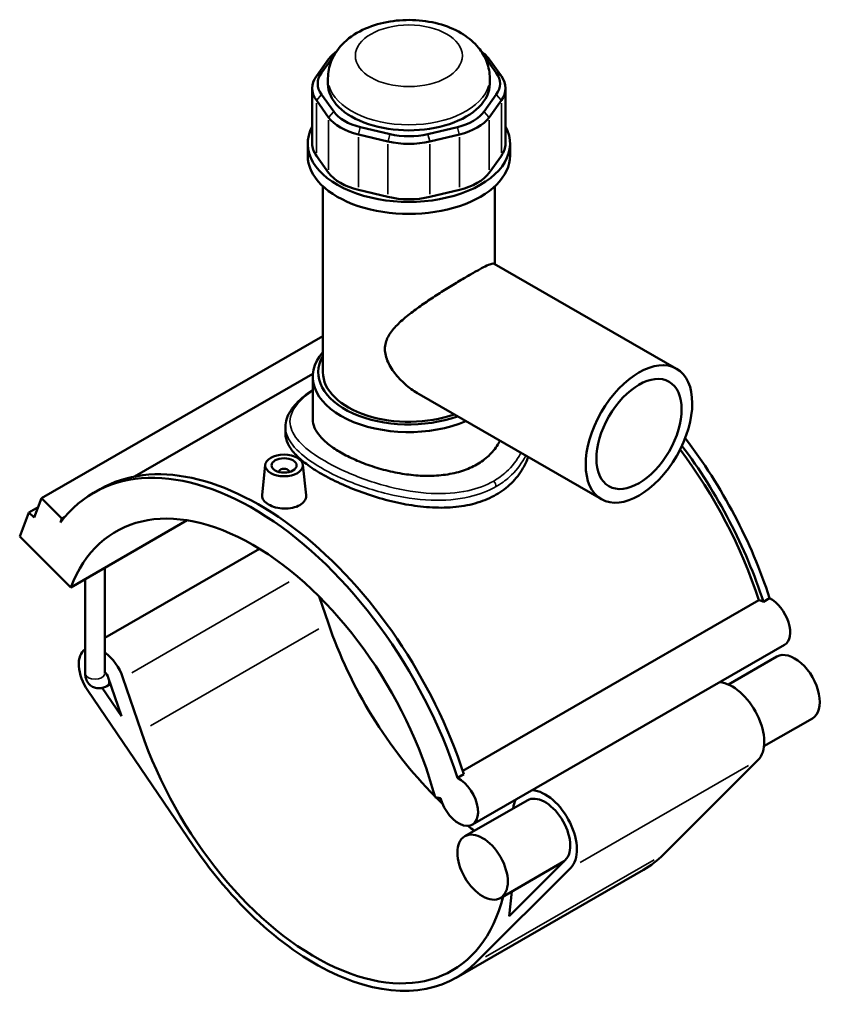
# Model space of a CAD drawing. Header units: inches. Extents: x -0.9 to 56.9, y -1.4 to 55.4.
# Tile 10 of 10: x 44.3 to 56.9, y 40 to 55.4. Entities that reach past the tile are written whole.
import ezdxf

# ---------------------------------------------------------------- set-up
doc = ezdxf.new("R2010")
doc.units = ezdxf.units.IN
doc.header["$MEASUREMENT"] = 0
doc.layers.add('Visible (ANSI)', color=7, linetype='Continuous', lineweight=50)
doc.layers.add('Visible Narrow (ANSI)', color=7, linetype='Continuous', lineweight=35)

msp = doc.modelspace()

# ---------------------------------------------------------------- linework, layer by layer
at = {"layer": 'Visible (ANSI)'}
for p, q in [((49.1795, 54.8237), (48.9872, 54.5564)), ((49.0667, 54.6078), (49.2591, 54.8752)), ((51.6195, 54.8752), (51.8119, 54.6078)), ((51.8914, 54.5564), (51.6991, 54.8237)), ((49.1684, 54.437), (49.1684, 54.524)), ((51.7102, 54.437), (51.7102, 54.524)), ((48.9217, 54.3666), (48.9217, 53.4964)), ((51.957, 54.3666), (51.957, 53.4964)), ((48.9872, 54.1769), (49.1795, 53.9095)), ((49.2591, 53.9989), (49.0667, 54.2662)), ((51.8119, 54.2662), (51.6195, 53.9989)), ((51.6991, 53.9095), (51.8914, 54.1769)), ((50.1428, 53.6466), (49.6785, 53.7574)), ((51.2002, 53.7574), (50.7359, 53.6466)), ((49.6455, 53.6412), (50.1098, 53.5304)), ((50.7688, 53.5304), (51.2331, 53.6412)), ((48.8507, 53.3083), (48.8507, 53.4964)), ((52.0279, 53.3083), (52.0279, 53.4964)), ((49.1795, 53.0393), (48.9872, 53.3067)), ((51.8914, 53.3067), (51.6991, 53.0393)), ((49.089, 49.9055), (49.089, 52.8264)), ((50.1098, 52.6602), (49.6455, 52.771)), ((51.2331, 52.771), (50.7688, 52.6602)), ((51.7896, 51.6048), (51.7896, 52.8264)), ((51.7801, 51.6102), (54.643, 49.9616)), ((49.089, 50.4714), (44.6701, 47.9267)), ((48.9323, 49.8813), (46.1322, 48.2689)), ((48.9301, 49.1664), (48.9301, 49.8351)), ((50.5993, 49.5598), (53.4622, 47.9111)), ((48.502, 49.0462), (48.502, 48.9386)), ((48.1845, 48.4527), (48.1334, 47.976)), ((48.7739, 48.4527), (48.8249, 47.9773)), ((48.4005, 48.3383), (48.4005, 48.3457)), ((48.5579, 48.3383), (48.5579, 48.3457)), ((45.491, 48.0129), (45.589, 48.0693)), ((44.5535, 47.6235), (44.6701, 47.9267)), ((44.6701, 47.9267), (44.9905, 47.6074)), ((44.3276, 47.3242), (44.4734, 47.7033)), ((44.6157, 47.7852), (44.4734, 47.7033)), ((44.4734, 47.7033), (44.5535, 47.6235)), ((45.039, 47.6354), (44.9905, 47.6074)), ((44.9905, 47.6074), (44.9667, 47.5455)), ((45.1286, 46.5259), (46.9591, 47.58)), ((44.3276, 47.3242), (45.1286, 46.5259)), ((48.0939, 47.132), (45.666, 45.7339)), ((45.666, 45.1752), (45.666, 46.8354)), ((45.3561, 45.1752), (45.3561, 46.6569)), ((49.0318, 46.3812), (49.1745, 45.9616)), ((51.284, 43.6477), (55.936, 46.3266)), ((56.0067, 46.3003), (56.1047, 46.3568)), ((56.3367, 45.6224), (51.4365, 42.8005)), ((56.2177, 45.4395), (55.4561, 45.001)), ((45.7535, 45.0093), (45.698, 44.9773)), ((45.7191, 45.1106), (45.9255, 44.5036)), ((46.2343, 44.2685), (45.9488, 45.1081)), ((45.3973, 44.906), (47.052, 42.4747)), ((45.9255, 44.5036), (45.6233, 44.9476)), ((56.7763, 44.4695), (56.0147, 44.031)), ((55.9213, 43.814), (54.4367, 42.3313)), ((51.2045, 43.5349), (51.3025, 43.5913)), ((50.8498, 43.2313), (50.9356, 43.218)), ((52.2975, 43.182), (51.3175, 42.6177)), ((52.8777, 42.2245), (51.8761, 41.6477)), ((52.8958, 42.2425), (52.0137, 41.3615)), ((54.1222, 42.0896), (51.1821, 40.3965)), ((51.4966, 40.6381), (52.9812, 42.1209)), ((52.0137, 41.3615), (52.0546, 41.7505))]:
    msp.add_line(p, q, dxfattribs=at)
for centre, major_axis, ratio, start_param, end_param in [((49.975, 54.634), (-0.861, 0), 0.5758617, 5.6122245, 5.8904862), ((50.9036, 54.634), (-0.861, 0), 0.5758617, 3.5342917, 3.8125534), ((49.975, 54.7044), (-0.7749, 0), 0.5758617, 5.8829741, 5.8904862), ((50.9036, 54.7044), (0.7749, 0), 0.5758617, 0.3926991, 0.4002112), ((49.7827, 54.437), (-0.7749, 0), 0.5758617, 5.8904862, 6.6758844), ((51.0959, 54.437), (0.7749, 0), 0.5758617, 5.8904862, 6.6758844), ((49.7827, 54.3666), (-0.861, 0), 0.5758617, 5.8904862, 6.6758844), ((50.4393, 54.437), (-1.2709, 0), 0.5758617, 0, 3.1415927), ((51.0959, 54.3666), (0.861, 0), 0.5758617, 5.8904862, 6.6758844), ((49.975, 54.1696), (-0.7749, 0), 0.5758617, 0.3926991, 1.1780972), ((50.9036, 54.1696), (0.7749, 0), 0.5758617, 5.1050881, 5.8904862), ((49.975, 54.0992), (0.861, 0), 0.5758617, 3.5342917, 4.3196899), ((50.9036, 54.0992), (0.861, 0), 0.5758617, 5.1050881, 5.8904862), ((50.4393, 53.4964), (-1.5886, 0), 0.5758617, 5.9832073, 9.724756), ((50.4393, 53.9885), (0.861, 0), 0.5758617, 4.3196899, 5.1050881), ((50.4393, 54.0589), (-0.7749, 0), 0.5758617, 1.1780972, 1.9634954), ((49.7827, 53.4964), (-0.861, 0), 0.5758617, 0, 0.3926991), ((51.0959, 53.4964), (0.861, 0), 0.5758617, 5.8904862, 6.2831853), ((50.4393, 53.3083), (-1.5886, 0), 0.5758617, 0, 3.1415927), ((49.975, 53.2291), (-0.861, 0), 0.5758617, 0.3926991, 1.1780972), ((50.9036, 53.2291), (0.861, 0), 0.5758617, 5.1050881, 5.8904862), ((50.4393, 53.1183), (-0.861, 0), 0.5758617, 1.1780972, 1.9634954), ((50.4393, 49.8351), (-1.5092, 0), 0.5758617, 5.8202306, 8.4898054), ((50.4393, 49.9055), (-1.4231, 0), 0.5758617, 5.9620355, 8.4188227), ((50.4393, 49.9055), (-1.3503, 0), 0.5758617, 0, 2.1235401), ((52.8894, 46.4967), (-2.4982, 4.3381), 0.5780931, 4.360426, 4.9370987), ((52.7914, 46.4402), (2.4982, -4.3381), 0.5780931, 1.2188333, 1.7795992), ((52.7914, 46.4402), (-2.4492, 4.253), 0.5780931, 4.3656834, 4.9178485), ((47.9892, 43.6748), (-2.4982, 4.3381), 0.5780931, 4.360426, 6.5230968), ((48.0872, 43.7312), (-2.4982, 4.3381), 0.5780931, 4.360426, 6.2831853), ((48.4792, 48.3457), (-0.0787, 0), 0.5758617, 2.9729035, 6.4518745), ((47.9892, 43.6748), (-2.1484, 3.7307), 0.5780931, 4.2779904, 6.7214513), ((56.0239, 45.939), (0.2148, -0.3731), 0.5780931, 2.4145211, 2.6509697), ((56.1219, 45.9955), (0.2148, -0.3731), 0.5780931, 0, 2.4145211), ((51.9094, 45.9323), (2.1484, -3.7307), 0.5780931, 4.3835775, 5.1427029), ((45.6206, 45.1116), (-0.2578, 0.4477), 0.5780931, 0.026502, 1.7002072), ((45.6206, 45.1116), (-0.2578, 0.4477), 0.5780931, 4.3835775, 5.3751347), ((56.497, 44.9545), (-0.2793, 0.485), 0.5780931, 3.1415926, 6.2831853), ((45.6206, 45.1116), (0.0773, -0.1343), 0.5780931, 1.2419848, 1.9310496), ((55.517, 44.3902), (-0.3541, 0.6148), 0.5780931, 3.2955615, 5.9027587), ((48.9692, 44.2392), (2.1484, -3.7307), 0.5780931, 4.3835775, 6.8214585), ((51.2217, 43.1736), (0.2148, -0.3731), 0.5780931, 4.2779904, 8.6977064), ((52.5768, 42.697), (0.3541, -0.6148), 0.5780931, 0.1539688, 2.761166), ((51.9094, 45.9323), (2.1484, -3.7307), 0.5780931, 5.1490215, 5.1847785), ((52.5768, 42.697), (-0.3541, 0.6148), 0.5780931, 0.3804266, 0.6618852), ((52.5768, 42.697), (0.2793, -0.485), 0.5780931, 0.1539688, 3.1415927), ((51.9094, 45.9323), (2.1484, -3.7307), 0.5780931, 5.320848, 5.3541353), ((48.9692, 44.2392), (2.2128, -3.8427), 0.5780931, 4.8417999, 6.4371541), ((51.9094, 45.9323), (2.2128, -3.8427), 0.5780931, 0, 0.1539688)]:
    msp.add_ellipse(centre, major_axis=major_axis, ratio=ratio, start_param=start_param, end_param=end_param, dxfattribs=at)
for centre, major_axis, ratio in [((54.0526, 48.9364), (0.5904, 1.0252), 0.5780931), ((54.0526, 48.9364), (0.4723, 0.8202), 0.5780931), ((48.4792, 48.4422), (0.2953, 0), 0.5758617), ((48.4792, 48.4422), (0.1969, 0), 0.5758617), ((51.5968, 42.1327), (-0.2793, 0.485), 0.5780931)]:
    msp.add_ellipse(centre, major_axis=major_axis, ratio=ratio, dxfattribs=at)
for points, knots in [([(51.7102, 54.524), (51.7102, 54.6106), (51.6938, 54.6969), (51.6326, 54.8611), (51.5862, 54.9376), (51.4644, 55.0862), (51.3849, 55.153), (51.1922, 55.2772), (51.0751, 55.3283), (50.8226, 55.4042), (50.6864, 55.4273), (50.4131, 55.4431), (50.2761, 55.4364), (50.0088, 55.3931), (49.8786, 55.3565), (49.6343, 55.2493), (49.5197, 55.1787), (49.3378, 55.0041), (49.2655, 54.906), (49.1869, 54.707), (49.1684, 54.6157), (49.1684, 54.524)], [0.7853982, 0.7853982, 0.7853982, 0.7853982, 0.9964096, 0.9964096, 1.2266091, 1.2266091, 1.5143711, 1.5143711, 1.874978, 1.874978, 2.2555567, 2.2555567, 2.6304375, 2.6304375, 3.0076084, 3.0076084, 3.3864593, 3.3864593, 3.7034822, 3.7034822, 3.9269908, 3.9269908, 3.9269908, 3.9269908]), ([(50.5993, 49.5598), (50.5986, 49.5602), (50.5979, 49.5606), (50.5314, 49.599), (50.4659, 49.6449), (50.3427, 49.7491), (50.285, 49.8073), (50.1846, 49.9315), (50.1419, 49.9974), (50.0811, 50.1324), (50.063, 50.2014), (50.063, 50.3393), (50.0811, 50.402), (50.1419, 50.5194), (50.1846, 50.5744), (50.285, 50.6809), (50.3427, 50.7324), (50.4659, 50.8328), (50.5314, 50.8818), (50.6593, 50.9731), (50.7262, 51.0188), (50.8641, 51.1102), (50.935, 51.1558), (51.0752, 51.2439), (51.1445, 51.2865), (51.2759, 51.3656), (51.338, 51.4022), (51.4503, 51.4668), (51.5022, 51.4959), (51.5936, 51.5451), (51.633, 51.5651), (51.6977, 51.595), (51.7231, 51.6048), (51.7605, 51.6145), (51.7728, 51.6145), (51.7801, 51.6102)], [7.4031287, 7.4031287, 7.4031287, 7.4031287, 7.4097793, 7.4097793, 8.0521917, 8.0521917, 8.694604, 8.694604, 9.3370164, 9.3370164, 9.9794288, 9.9794288, 10.6218411, 10.6218411, 11.2642535, 11.2642535, 11.9066658, 11.9066658, 12.5490782, 12.5490782, 13.1540944, 13.1540944, 13.7591107, 13.7591107, 14.3641269, 14.3641269, 14.9691431, 14.9691431, 15.5741594, 15.5741594, 16.1791756, 16.1791756, 16.7841918, 16.7841918, 17.3825575, 17.3825575, 17.3825575, 17.3825575]), ([(48.502, 49.0462), (48.502, 49.0905), (48.5092, 49.1346), (48.5378, 49.2233), (48.56, 49.2677), (48.6202, 49.3589), (48.6598, 49.4054), (48.7539, 49.4973), (48.8086, 49.5427), (48.8895, 49.6015), (48.9095, 49.6155), (48.9301, 49.6295)], [26.2367354, 26.2367354, 26.2367354, 26.2367354, 26.8879292, 26.8879292, 27.5833586, 27.5833586, 28.3613623, 28.3613623, 29.1504732, 29.1504732, 29.3987269, 29.3987269, 29.3987269, 29.3987269]), ([(51.5064, 48.4575), (51.439, 48.4187), (51.3629, 48.3847), (51.1975, 48.3303), (51.1082, 48.3099), (50.9223, 48.2836), (50.8255, 48.2777), (50.6312, 48.2787), (50.5336, 48.2857), (50.345, 48.309), (50.2474, 48.3262), (50.0531, 48.3705), (49.9563, 48.3976), (49.7704, 48.4592), (49.6811, 48.4936), (49.5157, 48.5667), (49.4396, 48.6053), (49.3047, 48.6829), (49.2416, 48.7245), (49.1306, 48.8106), (49.0828, 48.8551), (49.006, 48.9449), (48.977, 48.9901), (48.9391, 49.0796), (48.9301, 49.1238), (48.9301, 49.1664)], [0, 0, 0, 0, 0.7267832, 0.7267832, 1.4535663, 1.4535663, 2.1803495, 2.1803495, 2.9071327, 2.9071327, 3.6337121, 3.6337121, 4.3602915, 4.3602915, 5.0868709, 5.0868709, 5.8134503, 5.8134503, 6.5400297, 6.5400297, 7.2666091, 7.2666091, 7.9931885, 7.9931885, 8.7197679, 8.7197679, 8.7197679, 8.7197679]), ([(51.8092, 47.9834), (51.7221, 47.9333), (51.624, 47.8907), (51.411, 47.8257), (51.2963, 47.8031), (51.0577, 47.7783), (50.9337, 47.7759), (50.6848, 47.7882), (50.5599, 47.8028), (50.3188, 47.8433), (50.194, 47.8707), (49.9451, 47.9374), (49.821, 47.9768), (49.5823, 48.0633), (49.4675, 48.1106), (49.2545, 48.2085), (49.1564, 48.2592), (48.9824, 48.3594), (48.9012, 48.412), (48.7585, 48.5188), (48.6971, 48.573), (48.5988, 48.6806), (48.5618, 48.734), (48.5134, 48.8384), (48.502, 48.8895), (48.502, 48.9386)], [0, 0, 0, 0, 0.9384214, 0.9384214, 1.8768427, 1.8768427, 2.8152641, 2.8152641, 3.7536855, 3.7536855, 4.6912105, 4.6912105, 5.6287354, 5.6287354, 6.5662604, 6.5662604, 7.5037854, 7.5037854, 8.4413104, 8.4413104, 9.3788354, 9.3788354, 10.3163603, 10.3163603, 11.2538853, 11.2538853, 11.2538853, 11.2538853]), ([(51.868, 48.8292), (51.8577, 48.8086), (51.8465, 48.7883), (51.7959, 48.7059), (51.748, 48.6473), (51.637, 48.5425), (51.5739, 48.4964), (51.5064, 48.4575)], [21.5688373, 21.5688373, 21.5688373, 21.5688373, 21.8002347, 21.8002347, 22.5270179, 22.5270179, 23.2538011, 23.2538011, 23.2538011, 23.2538011]), ([(52.3126, 48.5732), (52.2908, 48.5129), (52.2635, 48.4539), (52.1816, 48.3129), (52.1202, 48.234), (51.9775, 48.0943), (51.8963, 48.0336), (51.8092, 47.9834)], [27.5121716, 27.5121716, 27.5121716, 27.5121716, 28.1382988, 28.1382988, 29.0767202, 29.0767202, 30.0151416, 30.0151416, 30.0151416, 30.0151416]), ([(48.7245, 47.8181), (48.6938, 47.8003), (48.6548, 47.7855), (48.5693, 47.7671), (48.5229, 47.7636), (48.4359, 47.7662), (48.3896, 47.7726), (48.3043, 47.7949), (48.2654, 47.8108), (48.2039, 47.8462), (48.1772, 47.8681), (48.1417, 47.9154), (48.1329, 47.9407), (48.1328, 47.9683), (48.133, 47.9722), (48.1334, 47.976)], [2.6525065, 2.6525065, 2.6525065, 2.6525065, 2.9841875, 2.9841875, 3.3158685, 3.3158685, 3.6473141, 3.6473141, 3.9787597, 3.9787597, 4.3102053, 4.3102053, 4.6416509, 4.6416509, 4.6948741, 4.6948741, 4.6948741, 4.6948741]), ([(48.8249, 47.9773), (48.8254, 47.9729), (48.8256, 47.9685), (48.8257, 47.9379), (48.8171, 47.9099), (48.7819, 47.8588), (48.7553, 47.8358), (48.7245, 47.8181)], [7.23989427, 7.23989427, 7.23989427, 7.23989427, 7.29415736, 7.29415736, 7.62583837, 7.62583837, 7.95751939, 7.95751939, 7.95751939, 7.95751939]), ([(45.3561, 45.1752), (45.3561, 45.1479), (45.3596, 45.1193), (45.3782, 45.0637), (45.3924, 45.0367), (45.4294, 44.9946), (45.4493, 44.9785), (45.4921, 44.9556), (45.5145, 44.9483), (45.5603, 44.9407), (45.5836, 44.9411), (45.6316, 44.9481), (45.6555, 44.9562), (45.6842, 44.9697), (45.6912, 44.9734), (45.698, 44.9773)], [1.5707963, 1.5707963, 1.5707963, 1.5707963, 1.8849556, 1.8849556, 2.1647359, 2.1647359, 2.3757439, 2.3757439, 2.572079, 2.572079, 2.7863637, 2.7863637, 3.0520987, 3.0520987, 3.1415927, 3.1415927, 3.1415927, 3.1415927])]:
    msp.add_open_spline(points, degree=3, knots=knots, dxfattribs=at)
at = {"layer": 'Visible Narrow (ANSI)'}
for p, q in [((49.2551, 54.8726), (49.1835, 54.8263)), ((51.6235, 54.8726), (51.6951, 54.8263)), ((49.0628, 54.6052), (48.9912, 54.5589)), ((51.8158, 54.6052), (51.8874, 54.5589)), ((48.9872, 53.3502), (48.9872, 54.1334)), ((49.0628, 54.2618), (48.9912, 54.1813)), ((51.8158, 54.2618), (51.8874, 54.1813)), ((51.8914, 54.1334), (51.8914, 53.3502)), ((49.2551, 53.9944), (49.1835, 53.914)), ((51.6235, 53.9944), (51.6951, 53.914)), ((49.1795, 53.866), (49.1795, 53.0828)), ((51.6991, 53.0828), (51.6991, 53.866)), ((49.6768, 53.7515), (49.6472, 53.647)), ((51.2018, 53.7515), (51.2315, 53.647)), ((49.6455, 52.8145), (49.6455, 53.5976)), ((50.1411, 53.6408), (50.1115, 53.5362)), ((50.7375, 53.6408), (50.7672, 53.5362)), ((51.2331, 53.5976), (51.2331, 52.8145)), ((50.1098, 53.4869), (50.1098, 52.7037)), ((50.7688, 52.7037), (50.7688, 53.4869)), ((48.5594, 46.6114), (46.0862, 45.1872)), ((46.3813, 44.3531), (49.0274, 45.8769)), ((53.1282, 42.2055), (55.7743, 43.7293)), ((54.2897, 42.2466), (51.6436, 40.7228))]:
    msp.add_line(p, q, dxfattribs=at)
msp.add_ellipse((50.4393, 54.876), major_axis=(0.8404, 0), ratio=0.5758617, dxfattribs=at)
for centre, major_axis, ratio, start_param, end_param in [((50.4393, 54.524), (-1.2709, 0), 0.5758617, 0.1570796, 2.984513), ((51.7483, 48.1451), (-0.043, 0.0746), 0.5780931, 3.9885726, 5.0622381), ((45.511, 45.1752), (0.155, 0), 0.5758617, 3.2986723, 6.1261057), ((45.6206, 45.1116), (0.0773, -0.1343), 0.5780931, 0.0620992, 1.1798856)]:
    msp.add_ellipse(centre, major_axis=major_axis, ratio=ratio, start_param=start_param, end_param=end_param, dxfattribs=at)
for points, knots in [([(51.7708, 48.1975), (51.6511, 48.1287), (51.5148, 48.0774), (51.1878, 48.0046), (50.992, 47.9921), (50.5731, 48.0137), (50.3487, 48.0513), (49.8827, 48.1701), (49.6423, 48.2561), (49.249, 48.4341), (49.0887, 48.5228), (48.8267, 48.7039), (48.7257, 48.7961), (48.593, 48.9812), (48.5639, 49.074), (48.5865, 49.2769), (48.6558, 49.3873), (48.8223, 49.5386), (48.8732, 49.5788), (48.9303, 49.6187)], [14.9930034, 14.9930034, 14.9930034, 14.9930034, 16.2895463, 16.2895463, 17.8719143, 17.8719143, 19.5839547, 19.5839547, 21.5190874, 21.5190874, 23.1475084, 23.1475084, 24.7927898, 24.7927898, 26.5019796, 26.5019796, 28.5516627, 28.5516627, 29.2889269, 29.2889269, 29.2889269, 29.2889269]), ([(48.502, 49.0462), (48.5021, 48.9635), (48.5312, 48.8805), (48.6546, 48.7015), (48.7576, 48.6052), (49.0265, 48.4177), (49.1915, 48.3265), (49.5973, 48.1453), (49.8459, 48.059), (50.3288, 47.9419), (50.5615, 47.906), (50.9969, 47.8892), (51.2006, 47.9047), (51.5416, 47.9836), (51.684, 48.0379), (51.8092, 48.11)], [-26.2367354, -26.2367354, -26.2367354, -26.2367354, -24.7927898, -24.7927898, -23.1475084, -23.1475084, -21.5190874, -21.5190874, -19.5839547, -19.5839547, -17.8719143, -17.8719143, -16.2895463, -16.2895463, -14.9930034, -14.9930034, -14.9930034, -14.9930034]), ([(52.1978, 48.6393), (52.1962, 48.6361), (52.1945, 48.6329), (52.1373, 48.5232), (52.0617, 48.4249), (51.909, 48.287), (51.843, 48.2391), (51.7708, 48.1975)], [42.9177235, 42.9177235, 42.9177235, 42.9177235, 42.9549039, 42.9549039, 44.1965292, 44.1965292, 44.9790102, 44.9790102, 44.9790102, 44.9790102]), ([(51.8092, 48.11), (51.8847, 48.1535), (51.954, 48.2034), (52.1143, 48.3465), (52.1941, 48.448), (52.2598, 48.5704), (52.2664, 48.5833), (52.2726, 48.5962)], [-44.9790102, -44.9790102, -44.9790102, -44.9790102, -44.1965292, -44.1965292, -42.9549039, -42.9549039, -42.8111571, -42.8111571, -42.8111571, -42.8111571])]:
    msp.add_open_spline(points, degree=3, knots=knots, dxfattribs=at)

doc.saveas('drawing.dxf')
